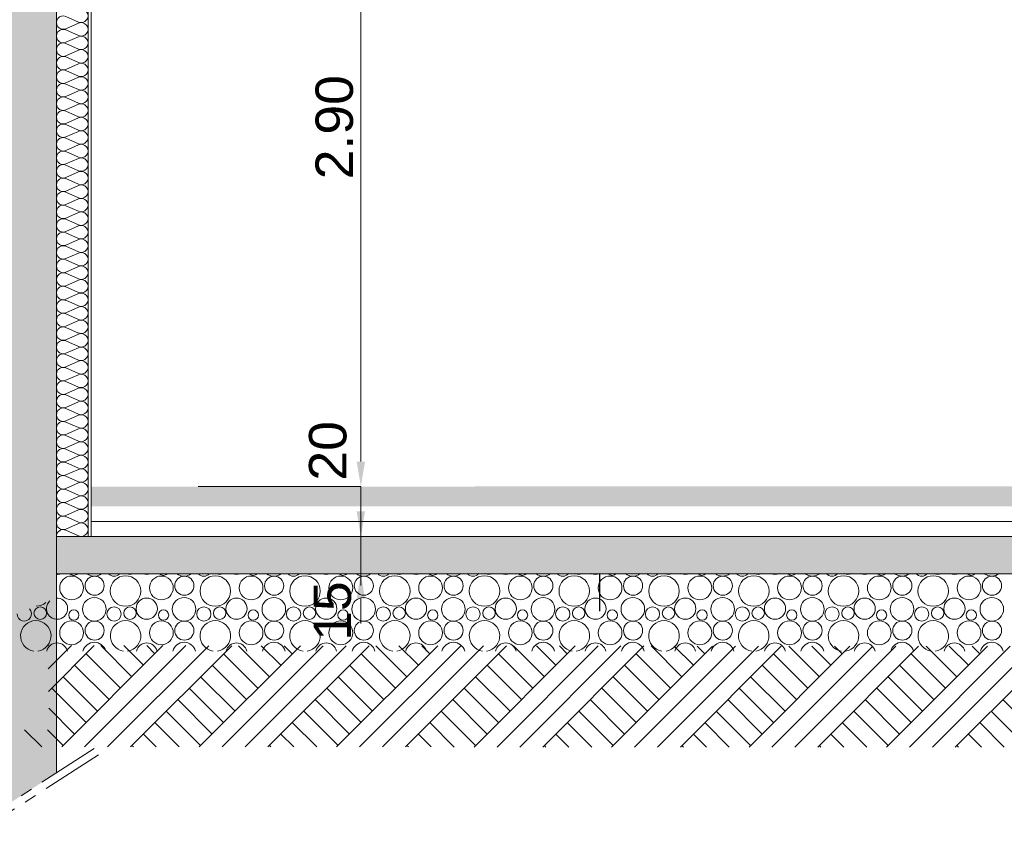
# Model space of a CAD drawing. Extents: x -25320 to 294860, y -9059 to 10983.
# Tile 10 of 58: x -19692 to -15742, y -1427 to 1873. Entities that reach past the tile are written whole.
import ezdxf

# ---------------------------------------------------------------- set-up
doc = ezdxf.new("R2010")
doc.units = 0
doc.header["$MEASUREMENT"] = 0
doc.linetypes.add('AXES', pattern=[2, 1.25, -0.25, 0.25, -0.25])
doc.layers.add('COUPE', color=7, linetype='Continuous', lineweight=0)
doc.styles.add('STYLE_GENERE_3', font='swissc.ttf', dxfattribs={"width": 1.25})
doc.linetypes.add('ISOLATION', pattern='A,0.0001,-0.1,[134,ltypeshp.shx,S=0.1,R=0,X=-0.1,Y=0],-0.2,[134,ltypeshp.shx,S=0.1,R=180,X=0.1,Y=0],-0.1', length=0.4001)

msp = doc.modelspace()

# ---------------------------------------------------------------- hatches: boundary and pattern name
at = {"layer": 'COUPE', "linetype": 'Continuous', "lineweight": 15}
msp.add_hatch(color=256, dxfattribs=at).paths.add_polyline_path([(-19545.2, 4550), (-19765.2, 4550), (-19765.2, -500), (-19545.2, -500), (-19545.2, 3570), (-19588.9, 3570), (-19588.9, 3868.7), (-19545.2, 3868.7)], flags=0)
at = {"layer": 'COUPE', "linetype": 'Continuous', "lineweight": 20}
msp.add_hatch(color=256, dxfattribs=at).paths.add_polyline_path([(-19405.2, -80), (12279.5, -78.3), (12279.5, 1.7), (-19405.2, 0)])
msp.add_hatch(color=256, dxfattribs=at).paths.add_polyline_path([(-19545.2, -350), (12419.5, -350), (12419.5, -200), (-19545.2, -200)], flags=0)
at = {"layer": 'COUPE', "linetype": 'Continuous', "lineweight": 15}
msp.add_hatch(color=256, dxfattribs=at).paths.add_polyline_path([(-19545.2, -500), (-19765.2, -500), (-19765.2, -1291.5), (-19545.2, -1149.2)])

# ---------------------------------------------------------------- linework, layer by layer
at = {"layer": 'COUPE', "linetype": 'Continuous'}
for p, q in [((-19545.2, 0), (-19545.2, 3570)), ((-19545.2, -500), (-19545.2, 0)), ((-19545.2, -350), (12399.5, -348.9)), ((-19545.2, -350), (-19545.2, -1149.2))]:
    msp.add_line(p, q, dxfattribs=at)
at = {"layer": 'COUPE', "linetype": 'Continuous', "lineweight": 20}
for p, q in [((-19418.2, -200), (-19418.2, 3370)), ((-19405.2, -200), (-19405.2, 3200)), ((-18323.7, 100), (-18323.7, 2800)), ((-19455.9, 1863.3), (-19507.3, 1885.8)), ((-19507.3, 1836.1), (-19455.9, 1858.7)), ((-19455.9, 1809), (-19507.3, 1831.6)), ((-19507.3, 1781.9), (-19455.9, 1804.5)), ((-19455.9, 1754.8), (-19507.3, 1777.4)), ((-19507.3, 1727.7), (-19455.9, 1750.2)), ((-19455.9, 1700.6), (-19507.3, 1723.1)), ((-19507.3, 1673.4), (-19455.9, 1696)), ((-19455.9, 1646.3), (-19507.3, 1668.9)), ((-19507.3, 1619.2), (-19455.9, 1641.8)), ((-19455.9, 1592.1), (-19507.3, 1614.6)), ((-19507.3, 1565), (-19455.9, 1587.5)), ((-19455.9, 1537.8), (-19507.3, 1560.4)), ((-19507.3, 1510.7), (-19455.9, 1533.3)), ((-19455.9, 1483.6), (-19507.3, 1506.2)), ((-19507.3, 1456.5), (-19455.9, 1479.1)), ((-19455.9, 1429.4), (-19507.3, 1451.9)), ((-19507.3, 1402.3), (-19455.9, 1424.8)), ((-19455.9, 1375.1), (-19507.3, 1397.7)), ((-19507.3, 1348), (-19455.9, 1370.6)), ((-19455.9, 1320.9), (-19507.3, 1343.5)), ((-19507.3, 1293.8), (-19455.9, 1316.3)), ((-19455.9, 1266.7), (-19507.3, 1289.2)), ((-19507.3, 1239.5), (-19455.9, 1262.1)), ((-19455.9, 1212.4), (-19507.3, 1235)), ((-19507.3, 1185.3), (-19455.9, 1207.9)), ((-19455.9, 1158.2), (-19507.3, 1180.8)), ((-19507.3, 1131.1), (-19455.9, 1153.6)), ((-19455.9, 1104), (-19507.3, 1126.5)), ((-19507.3, 1076.8), (-19455.9, 1099.4)), ((-19455.9, 1049.7), (-19507.3, 1072.3)), ((-19507.3, 1022.6), (-19455.9, 1045.2)), ((-19455.9, 995.5), (-19507.3, 1018)), ((-19507.3, 968.4), (-19455.9, 990.9)), ((-19455.9, 941.2), (-19507.3, 963.8)), ((-19507.3, 914.1), (-19455.9, 936.7)), ((-19455.9, 887), (-19507.3, 909.6)), ((-19507.3, 859.9), (-19455.9, 882.5)), ((-19455.9, 832.8), (-19507.3, 855.3)), ((-19507.3, 805.7), (-19455.9, 828.2)), ((-19455.9, 778.5), (-19507.3, 801.1)), ((-19507.3, 751.4), (-19455.9, 774)), ((-19455.9, 724.3), (-19507.3, 746.9)), ((-19507.3, 697.2), (-19455.9, 719.7)), ((-19455.9, 670.1), (-19507.3, 692.6)), ((-19507.3, 642.9), (-19455.9, 665.5)), ((-19455.9, 615.8), (-19507.3, 638.4)), ((-19507.3, 588.7), (-19455.9, 611.3)), ((-19455.9, 561.6), (-19507.3, 584.2)), ((-19507.3, 534.5), (-19455.9, 557)), ((-19455.9, 507.4), (-19507.3, 529.9)), ((-19507.3, 480.2), (-19455.9, 502.8)), ((-19455.9, 453.1), (-19507.3, 475.7)), ((-19507.3, 426), (-19455.9, 448.6)), ((-19455.9, 398.9), (-19507.3, 421.4)), ((-19507.3, 371.8), (-19455.9, 394.3)), ((-19455.9, 344.6), (-19507.3, 367.2)), ((-19507.3, 317.5), (-19455.9, 340.1)), ((-19455.9, 290.4), (-19507.3, 313)), ((-19507.3, 263.3), (-19455.9, 285.8)), ((-19455.9, 236.2), (-19507.3, 258.7)), ((-19507.3, 209.1), (-19455.9, 231.6)), ((-19455.9, 181.9), (-19507.3, 204.5)), ((-19507.3, 154.8), (-19455.9, 177.4)), ((-19455.9, 127.7), (-19507.3, 150.3)), ((-19507.3, 100.6), (-19455.9, 123.1)), ((-19455.9, 73.5), (-19507.3, 96)), ((-19507.3, 46.3), (-19455.9, 68.9)), ((-19455.9, 19.2), (-19507.3, 41.8)), ((-19507.3, -7.9), (-19455.9, 14.7)), ((-18976, 0), (-18323.6, 0)), ((-19455.9, -35), (-19507.3, -12.5)), ((-19507.3, -62.1), (-19455.9, -39.6)), ((-19455.9, -89.2), (-19507.3, -66.7)), ((-19507.3, -116.4), (-19455.9, -93.8)), ((-19455.9, -143.5), (-19507.3, -120.9)), ((-19507.3, -170.6), (-19455.9, -148)), ((-19455.9, -197.7), (-19507.3, -175.2)), ((-17366.1, -500), (-17366.1, -350)), ((-17365.2, -500), (-17365.2, -350)), ((-17366.1, -500), (-17366, -500))]:
    msp.add_line(p, q, dxfattribs=at)
at = {"layer": 'COUPE'}
for p, q in [((-18323.7, 100), (-18323.7, 200)), ((-18323.7, -100), (-18323.7, 0)), ((-18323.7, 0), (-18323.7, -197.5)), ((-18323.7, -200), (-18323.7, -350)), ((-18323.7, -297.5), (-18323.7, -397.5)), ((-18323.7, -450), (-18323.7, -550))]:
    msp.add_line(p, q, dxfattribs=at)
at = {"layer": 'COUPE', "linetype": 'ISOLATION', "ltscale": 140}
msp.add_line((-19405.2, -139.9), (12279.5, -139.9), dxfattribs=at)
at = {"layer": 'COUPE', "linetype": 'Continuous', "lineweight": 9}
for p, q in [((-19545.2, -200), (12359.1, -200)), ((-19545.2, -350), (-19545.2, -200)), ((-19545.2, -350), (12359.1, -350)), ((-19578.3, -639.7), (-19576.7, -638)), ((-19577.5, -730.7), (-19484.9, -638.1)), ((-19576.6, -821.8), (-19393, -638.2)), ((-19523.8, -1044.7), (-19117.4, -638.4)), ((-19431.9, -1044.7), (-19025.6, -638.4)), ((-19288, -809), (-19425.9, -671.1)), ((-19242.1, -763), (-19366.9, -638.2)), ((-19339.9, -1044.7), (-18933.7, -638.5)), ((-19196.1, -717), (-19274.9, -638.2)), ((-19248, -1044.7), (-18841.8, -638.6)), ((-19150.1, -671.1), (-19182.9, -638.3)), ((-18972.3, -1044.8), (-18566.3, -638.8)), ((-18880.4, -1044.8), (-18474.4, -638.8)), ((-18736.5, -809), (-18874.4, -671.1)), ((-18690.5, -763), (-18815, -638.6)), ((-18788.4, -1044.8), (-18382.6, -638.9)), ((-18644.6, -717), (-18723, -638.6)), ((-18696.5, -1044.8), (-18290.7, -638.9)), ((-18598.6, -671.1), (-18631, -638.7)), ((-18420.8, -1044.8), (-18015.1, -639.1)), ((-18328.9, -1044.8), (-17923.3, -639.2)), ((-18184.9, -809), (-18322.8, -671.1)), ((-18139, -763), (-18263, -639)), ((-18237, -1044.8), (-17831.4, -639.3)), ((-18093, -717), (-18171, -639)), ((-18145, -1044.8), (-17739.5, -639.3)), ((-18047.1, -671.1), (-18079, -639.1)), ((-17869.3, -1044.9), (-17464, -639.5)), ((-17777.4, -1044.9), (-17372.1, -639.6)), ((-17633.4, -809), (-17771.3, -671.1)), ((-17587.4, -763), (-17711.1, -639.4)), ((-17685.5, -1044.9), (-17280.2, -639.7)), ((-17541.5, -717), (-17619.1, -639.4)), ((-17593.5, -1044.9), (-17188.4, -639.7)), ((-17495.5, -671.1), (-17527.1, -639.5)), ((-17317.8, -1044.9), (-16912.8, -639.9)), ((-17225.9, -1044.9), (-16821, -640)), ((-17081.9, -809), (-17219.7, -671.1)), ((-17035.9, -763), (-17159.1, -639.7)), ((-17134, -1044.9), (-16729.1, -640.1)), ((-16989.9, -717), (-17067.2, -639.8)), ((-17042.1, -1044.9), (-16637.2, -640.1)), ((-16944, -671.1), (-16975.2, -639.9)), ((-16766.3, -1045), (-16361.7, -640.3)), ((-16674.4, -1045), (-16269.8, -640.4)), ((-16530.3, -809), (-16668.2, -671.1)), ((-16484.3, -763), (-16607.2, -640.1)), ((-16582.5, -1045), (-16177.9, -640.4)), ((-16438.4, -717), (-16515.2, -640.2)), ((-16490.6, -1045), (-16086.1, -640.5)), ((-16392.4, -671.1), (-16423.2, -640.3)), ((-16214.8, -1045), (-15810.5, -640.7)), ((-16122.9, -1045), (-15718.6, -640.8)), ((-15978.8, -809), (-16116.7, -671.1)), ((-15932.8, -763), (-16055.3, -640.5)), ((-16031, -1045), (-15626.8, -640.8)), ((-15886.8, -717), (-15963.3, -640.6)), ((-15939.1, -1045), (-15534.9, -640.9)), ((-15840.9, -671.1), (-15871.3, -640.7)), ((-19334, -854.9), (-19471.9, -717)), ((-18782.4, -854.9), (-18920.3, -717)), ((-18230.9, -854.9), (-18368.8, -717)), ((-17679.4, -854.9), (-17817.2, -717)), ((-17127.8, -854.9), (-17265.7, -717)), ((-16576.3, -854.9), (-16714.2, -717)), ((-16024.7, -854.9), (-16162.6, -717)), ((-19380, -900.9), (-19517.8, -763)), ((-18828.4, -900.9), (-18966.3, -763)), ((-18276.9, -900.9), (-18414.8, -763)), ((-17725.3, -900.9), (-17863.2, -763)), ((-17173.8, -900.9), (-17311.7, -763)), ((-16622.2, -900.9), (-16760.1, -763)), ((-16070.7, -900.9), (-16208.6, -763)), ((-19425.9, -946.9), (-19563.8, -809)), ((-18874.4, -946.9), (-19012.3, -809)), ((-18322.8, -946.9), (-18460.7, -809)), ((-17771.3, -946.9), (-17909.2, -809)), ((-17219.7, -946.9), (-17357.6, -809)), ((-16668.2, -946.9), (-16806.1, -809)), ((-16116.7, -946.9), (-16254.5, -809)), ((-18920.3, -992.8), (-19058.2, -854.9)), ((-18368.8, -992.8), (-18506.7, -854.9)), ((-17817.2, -992.8), (-17955.1, -854.9)), ((-17265.7, -992.8), (-17403.6, -854.9)), ((-16714.2, -992.8), (-16852, -854.9)), ((-16162.6, -992.8), (-16300.5, -854.9)), ((-15611.1, -992.8), (-15749, -854.9)), ((-19471.9, -992.8), (-19576, -888.7)), ((-18966.3, -1038.8), (-19104.2, -900.9)), ((-18414.8, -1038.8), (-18552.6, -900.9)), ((-17863.2, -1038.8), (-18001.1, -900.9)), ((-17311.7, -1038.8), (-17449.6, -900.9)), ((-16760.1, -1038.8), (-16898, -900.9)), ((-16208.6, -1038.8), (-16346.5, -900.9)), ((-15657, -1038.8), (-15794.9, -900.9)), ((-19052.2, -1044.8), (-19150.1, -946.9)), ((-18500.6, -1044.8), (-18598.6, -946.9)), ((-17949.1, -1044.9), (-18047.1, -946.9)), ((-17397.5, -1044.9), (-17495.5, -946.9)), ((-16845.9, -1045), (-16944, -946.9)), ((-16294.3, -1045), (-16392.4, -946.9)), ((-15742.7, -1045.1), (-15840.9, -946.9)), ((-19603.8, -1044.7), (-19672.5, -976.1)), ((-19517.8, -1038.8), (-19580.5, -976.1)), ((-19144.2, -1044.7), (-19196.1, -992.8)), ((-18592.6, -1044.8), (-18644.6, -992.8)), ((-18041, -1044.8), (-18093, -992.8)), ((-17489.4, -1044.9), (-17541.5, -992.8)), ((-16937.8, -1044.9), (-16989.9, -992.8)), ((-16386.2, -1045), (-16438.4, -992.8)), ((-15834.6, -1045.1), (-15886.8, -992.8)), ((-19236.1, -1044.7), (-19242.1, -1038.8)), ((-18684.5, -1044.8), (-18690.5, -1038.8)), ((-18132.9, -1044.8), (-18139, -1038.8)), ((-17581.3, -1044.9), (-17587.4, -1038.8)), ((-17029.7, -1044.9), (-17035.9, -1038.8)), ((-16478.1, -1045), (-16484.3, -1038.8)), ((-15926.5, -1045), (-15932.8, -1038.8))]:
    msp.add_line(p, q, dxfattribs=at)
at = {"layer": 'COUPE', "linetype": 'AXES', "ltscale": 200}
for p, q in [((-19393, -1050.8), (-19936.1, -1402)), ((-19376.8, -1076), (-19919.9, -1427.2))]:
    msp.add_line(p, q, dxfattribs=at)
at = {"layer": 'COUPE', "linetype": 'Continuous', "lineweight": 15}
for centre, radius in [((-19484, -406.8), 47.7), ((-19391.7, -397.9), 38.4), ((-19267.6, -419.2), 61.2), ((-19124, -406.8), 47.7), ((-19031.7, -397.9), 38.4), ((-18907.6, -419.2), 61.2), ((-18764, -406.8), 47.7), ((-18671.7, -397.9), 38.4), ((-18547.6, -419.2), 61.2), ((-18404, -406.8), 47.7), ((-18311.7, -397.9), 38.4), ((-18187.6, -419.2), 61.2), ((-18044, -406.8), 47.7), ((-17951.7, -397.9), 38.4), ((-17827.6, -419.2), 61.2), ((-17684, -406.8), 47.7), ((-17591.7, -397.9), 38.4), ((-17467.6, -419.2), 61.2), ((-17324, -406.8), 47.7), ((-17231.7, -397.9), 38.4), ((-17107.6, -419.2), 61.2), ((-16964, -406.8), 47.7), ((-16871.7, -397.9), 38.4), ((-16747.6, -419.2), 61.2), ((-16604, -406.8), 47.7), ((-16511.7, -397.9), 38.4), ((-16387.6, -419.2), 61.2), ((-16244, -406.8), 47.7), ((-16151.7, -397.9), 38.4), ((-16027.6, -419.2), 61.2), ((-15884, -406.8), 47.7), ((-15791.7, -397.9), 38.4), ((-19392.7, -492.3), 47.3), ((-19182.5, -490.1), 42.6), ((-19032.7, -492.3), 47.3), ((-18822.5, -490.1), 42.6), ((-18672.7, -492.3), 47.3), ((-18462.5, -490.1), 42.6), ((-18312.7, -492.3), 47.3), ((-18102.5, -490.1), 42.6), ((-17952.7, -492.3), 47.3), ((-17742.5, -490.1), 42.6), ((-17592.7, -492.3), 47.3), ((-17382.5, -490.1), 42.6), ((-17232.7, -492.3), 47.3), ((-17022.5, -490.1), 42.6), ((-16872.7, -492.3), 47.3), ((-16662.5, -490.1), 42.6), ((-16512.7, -492.3), 47.3), ((-16302.5, -490.1), 42.6), ((-16152.7, -492.3), 47.3), ((-15942.5, -490.1), 42.6), ((-15792.7, -492.3), 47.3), ((-19609.8, -507.9), 25.1), ((-19475.1, -515.6), 20.7), ((-19313.7, -511.4), 28.6), ((-19249.8, -507.9), 25.1), ((-19115.1, -515.6), 20.7), ((-18953.7, -511.4), 28.6), ((-18889.8, -507.9), 25.1), ((-18755.1, -515.6), 20.7), ((-18593.7, -511.4), 28.6), ((-18529.8, -507.9), 25.1), ((-18395.1, -515.6), 20.7), ((-18233.7, -511.4), 28.6), ((-18169.8, -507.9), 25.1), ((-18035.1, -515.6), 20.7), ((-17873.7, -511.4), 28.6), ((-17809.8, -507.9), 25.1), ((-17675.1, -515.6), 20.7), ((-17513.7, -511.4), 28.6), ((-17449.8, -507.9), 25.1), ((-17315.1, -515.6), 20.7), ((-17153.7, -511.4), 28.6), ((-17089.8, -507.9), 25.1), ((-16955.1, -515.6), 20.7), ((-16793.7, -511.4), 28.6), ((-16729.8, -507.9), 25.1), ((-16595.1, -515.6), 20.7), ((-16433.7, -511.4), 28.6), ((-16369.8, -507.9), 25.1), ((-16235.1, -515.6), 20.7), ((-16073.7, -511.4), 28.6), ((-16009.8, -507.9), 25.1), ((-15875.1, -515.6), 20.7), ((-19484, -586.8), 47.7), ((-19391.7, -577.9), 38.4), ((-19124, -586.8), 47.7), ((-19031.7, -577.9), 38.4), ((-18764, -586.8), 47.7), ((-18671.7, -577.9), 38.4), ((-18404, -586.8), 47.7), ((-18311.7, -577.9), 38.4), ((-18044, -586.8), 47.7), ((-17951.7, -577.9), 38.4), ((-17684, -586.8), 47.7), ((-17591.7, -577.9), 38.4), ((-17324, -586.8), 47.7), ((-17231.7, -577.9), 38.4), ((-16964, -586.8), 47.7), ((-16871.7, -577.9), 38.4), ((-16604, -586.8), 47.7), ((-16511.7, -577.9), 38.4), ((-16244, -586.8), 47.7), ((-16151.7, -577.9), 38.4), ((-15884, -586.8), 47.7), ((-15791.7, -577.9), 38.4)]:
    msp.add_circle(centre, radius, dxfattribs=at)
for centre, radius, start, end in [((-19542.5, -310.1), 42.6, 266.3505, 290.4981), ((-19475.1, -335.6), 20.7, 224.2257, 315.8191), ((-19392.7, -312.3), 47.3, 232.7301, 307.3147), ((-19313.7, -331.4), 28.6, 220.3414, 319.7034), ((-19249.8, -327.9), 25.1, 241.4447, 298.6001), ((-19182.5, -310.1), 42.6, 249.0117, 291.0331), ((-19115.1, -335.6), 20.7, 223.6842, 316.3606), ((-19032.7, -312.3), 47.3, 232.4497, 307.5951), ((-18953.7, -331.4), 28.6, 219.9726, 320.0722), ((-18889.8, -327.9), 25.1, 240.7795, 299.2653), ((-18822.5, -310.1), 42.6, 248.4895, 291.5553), ((-18755.1, -335.6), 20.7, 223.1476, 316.8972), ((-18672.7, -312.3), 47.3, 232.1711, 307.8737), ((-18593.7, -331.4), 28.6, 219.6057, 320.4391), ((-18529.8, -327.9), 25.1, 240.1279, 299.9169), ((-18462.5, -310.1), 42.6, 247.979, 292.0658), ((-18395.1, -335.6), 20.7, 222.6156, 317.4292), ((-18312.7, -312.3), 47.3, 231.8942, 308.1506), ((-18233.7, -331.4), 28.6, 219.2407, 320.8041), ((-18169.8, -327.9), 25.1, 239.489, 300.5558), ((-18102.5, -310.1), 42.6, 247.4795, 292.5653), ((-18035.1, -335.6), 20.7, 222.0882, 317.9566), ((-17952.7, -312.3), 47.3, 231.619, 308.4257), ((-17873.7, -331.4), 28.6, 218.8776, 321.1672), ((-17809.8, -327.9), 25.1, 238.8618, 301.1829), ((-17742.5, -310.1), 42.6, 246.9903, 293.0545), ((-17675.1, -335.6), 20.7, 221.5651, 318.4797), ((-17592.7, -312.3), 47.3, 231.3455, 308.6993), ((-17513.7, -331.4), 28.6, 218.5164, 321.5284), ((-17449.8, -327.9), 25.1, 238.2459, 301.7989), ((-17382.5, -310.1), 42.6, 246.5108, 293.534), ((-17315.1, -335.6), 20.7, 221.0462, 318.9986), ((-17232.7, -312.3), 47.3, 231.0736, 308.9712), ((-17153.7, -331.4), 28.6, 218.157, 321.8878), ((-17089.8, -327.9), 25.1, 237.6404, 302.4043), ((-17022.5, -310.1), 42.6, 246.0403, 294.0045), ((-16955.1, -335.6), 20.7, 220.5313, 319.5135), ((-16872.7, -312.3), 47.3, 230.8033, 309.2415), ((-16793.7, -331.4), 28.6, 217.7993, 322.2455), ((-16729.8, -327.9), 25.1, 237.0449, 302.9999), ((-16662.5, -310.1), 42.6, 245.5783, 294.4665), ((-16595.1, -335.6), 20.7, 220.0204, 320.0244), ((-16512.7, -312.3), 47.3, 230.5346, 309.5102), ((-16433.7, -331.4), 28.6, 217.4434, 322.6014), ((-16369.8, -327.9), 25.1, 236.4588, 303.586), ((-16302.5, -310.1), 42.6, 245.1243, 294.9204), ((-16235.1, -335.6), 20.7, 219.5133, 320.5315), ((-16152.7, -312.3), 47.3, 230.2673, 309.7775), ((-16073.7, -331.4), 28.6, 217.0891, 322.9557), ((-16009.8, -327.9), 25.1, 235.8816, 304.1632), ((-15942.5, -310.1), 42.6, 244.678, 295.3668), ((-15875.1, -335.6), 20.7, 219.0098, 321.035), ((-15792.7, -312.3), 47.3, 230.0016, 310.0432), ((-19627.6, -419.2), 61.2, 271.4121, 311.1475), ((-19542.5, -490.1), 42.6, 133.4686, 93.6495), ((-19673.7, -511.4), 28.6, 177.3196, 45.24), ((-19627.6, -599.2), 61.2, 277.6742, 262.3258), ((-19267.6, -599.2), 61.2, 277.6742, 262.3258), ((-18907.6, -599.2), 61.2, 277.6742, 262.3258), ((-18547.6, -599.2), 61.2, 277.6742, 262.3258), ((-18187.6, -599.2), 61.2, 277.6742, 262.3258), ((-17827.6, -599.2), 61.2, 277.6742, 262.3258), ((-17467.6, -599.2), 61.2, 277.6742, 262.3258), ((-17107.6, -599.2), 61.2, 277.6742, 262.3258), ((-16747.6, -599.2), 61.2, 277.6742, 262.3258), ((-16387.6, -599.2), 61.2, 277.6742, 262.3258), ((-16027.6, -599.2), 61.2, 277.6742, 262.3258), ((-19542.5, -670.1), 42.6, 13.9453, 166.0547), ((-19392.7, -672.3), 47.3, 15.2232, 164.7768), ((-19182.5, -670.1), 42.6, 13.9453, 166.0547), ((-19032.7, -672.3), 47.3, 15.2232, 164.7768), ((-18822.5, -670.1), 42.6, 13.9453, 166.0547), ((-18672.7, -672.3), 47.3, 15.2232, 164.7768), ((-18462.5, -670.1), 42.6, 13.9453, 166.0547), ((-18312.7, -672.3), 47.3, 15.2232, 164.7768), ((-18102.5, -670.1), 42.6, 13.9453, 166.0547), ((-17952.7, -672.3), 47.3, 15.2232, 164.7768), ((-17742.5, -670.1), 42.6, 13.9453, 166.0547), ((-17592.7, -672.3), 47.3, 15.2232, 164.7768), ((-17382.5, -670.1), 42.6, 13.9453, 166.0547), ((-17232.7, -672.3), 47.3, 15.2232, 164.7768), ((-17022.5, -670.1), 42.6, 13.9453, 166.0547), ((-16872.7, -672.3), 47.3, 15.2232, 164.7768), ((-16662.5, -670.1), 42.6, 13.9453, 166.0547), ((-16512.7, -672.3), 47.3, 15.2232, 164.7768), ((-16302.5, -670.1), 42.6, 13.9453, 166.0547), ((-16152.7, -672.3), 47.3, 15.2232, 164.7768), ((-15942.5, -670.1), 42.6, 13.9453, 166.0547), ((-15792.7, -672.3), 47.3, 15.2232, 164.7768)]:
    msp.add_arc(centre, radius, start, end, dxfattribs=at)
at = {"layer": 'COUPE', "linetype": 'Continuous', "lineweight": 20}
for centre, start_param, end_param in [((-19445.1, 1888.1), 2.728799, 6.695979), ((-19518.1, 1861), 5.870392, 9.837571), ((-19445.1, 1833.9), 2.728799, 6.695979), ((-19518.1, 1806.7), 5.870392, 9.837571), ((-19518.1, 1752.5), 5.870392, 9.837571), ((-19445.1, 1779.6), 2.728799, 6.695979), ((-19445.1, 1725.4), 2.728799, 6.695979), ((-19518.1, 1698.3), 5.870392, 9.837571), ((-19445.1, 1671.2), 2.728799, 6.695979), ((-19518.1, 1644), 5.870392, 9.837571), ((-19518.1, 1589.8), 5.870392, 9.837571), ((-19445.1, 1616.9), 2.728799, 6.695979), ((-19445.1, 1562.7), 2.728799, 6.695979), ((-19518.1, 1535.6), 5.870392, 9.837571), ((-19518.1, 1481.3), 5.870392, 9.837571), ((-19445.1, 1508.4), 2.728799, 6.695979), ((-19445.1, 1454.2), 2.728799, 6.695979), ((-19518.1, 1427.1), 5.870392, 9.837571), ((-19445.1, 1400), 2.728799, 6.695979), ((-19518.1, 1372.9), 5.870392, 9.837571), ((-19518.1, 1318.6), 5.870392, 9.837571), ((-19445.1, 1345.7), 2.728799, 6.695979), ((-19445.1, 1291.5), 2.728799, 6.695979), ((-19518.1, 1264.4), 5.870392, 9.837571), ((-19445.1, 1237.3), 2.728799, 6.695979), ((-19518.1, 1210.1), 5.870392, 9.837571), ((-19518.1, 1155.9), 5.870392, 9.837571), ((-19445.1, 1183), 2.728799, 6.695979), ((-19445.1, 1128.8), 2.728799, 6.695979), ((-19518.1, 1101.7), 5.870392, 9.837571), ((-19518.1, 1047.4), 5.870392, 9.837571), ((-19445.1, 1074.6), 2.728799, 6.695979), ((-19445.1, 1020.3), 2.728799, 6.695979), ((-19518.1, 993.2), 5.870392, 9.837571), ((-19445.1, 966.1), 2.728799, 6.695979), ((-19518.1, 939), 5.870392, 9.837571), ((-19518.1, 884.7), 5.870392, 9.837571), ((-19445.1, 911.8), 2.728799, 6.695979), ((-19445.1, 857.6), 2.728799, 6.695979), ((-19518.1, 830.5), 5.870392, 9.837571), ((-19445.1, 803.4), 2.728799, 6.695979), ((-19518.1, 776.3), 5.870392, 9.837571), ((-19518.1, 722), 5.870392, 9.837571), ((-19445.1, 749.1), 2.728799, 6.695979), ((-19445.1, 694.9), 2.728799, 6.695979), ((-19518.1, 667.8), 5.870392, 9.837571), ((-19518.1, 613.5), 5.870392, 9.837571), ((-19445.1, 640.7), 2.728799, 6.695979), ((-19445.1, 586.4), 2.728799, 6.695979), ((-19518.1, 559.3), 5.870392, 9.837571), ((-19445.1, 532.2), 2.728799, 6.695979), ((-19518.1, 505.1), 5.870392, 9.837571), ((-19518.1, 450.8), 5.870392, 9.837571), ((-19445.1, 478), 2.728799, 6.695979), ((-19445.1, 423.7), 2.728799, 6.695979), ((-19518.1, 396.6), 5.870392, 9.837571), ((-19445.1, 369.5), 2.728799, 6.695979), ((-19518.1, 342.4), 5.870392, 9.837571), ((-19518.1, 288.1), 5.870392, 9.837571), ((-19445.1, 315.2), 2.728799, 6.695979), ((-19445.1, 261), 2.728799, 6.695979), ((-19518.1, 233.9), 5.870392, 9.837571), ((-19518.1, 179.7), 5.870392, 9.837571), ((-19445.1, 206.8), 2.728799, 6.695979), ((-19445.1, 152.5), 2.728799, 6.695979), ((-19518.1, 125.4), 5.870392, 9.837571), ((-19445.1, 98.3), 2.728799, 6.695979), ((-19518.1, 71.2), 5.870392, 9.837571), ((-19518.1, 16.9), 5.870392, 9.837571), ((-19445.1, 44.1), 2.728799, 6.695979), ((-19445.1, -10.2), 2.728799, 6.695979), ((-19518.1, -37.3), 5.870392, 9.837571), ((-19445.1, -64.4), 2.728799, 6.695979), ((-19518.1, -91.5), 5.870392, 9.837571), ((-19518.1, -145.8), 5.870392, 9.837571), ((-19445.1, -118.6), 2.728799, 6.695979), ((-19445.1, -172.9), 2.728799, 6.695979), ((-19518.1, -200), 5.870392, 7.853982)]:
    msp.add_ellipse(centre, major_axis=(0, 27.1), ratio=0.996979, start_param=start_param, end_param=end_param, dxfattribs=at)
at = {"layer": 'COUPE'}
for points in [[(-18340.4, 100), (-18307.1, 100), (-18323.7, 0)], [(-18340.4, -100), (-18307.1, -100), (-18323.7, -200)], [(-18340.4, -297.5), (-18307.1, -297.5), (-18323.7, -197.5)], [(-18340.4, -450), (-18307.1, -450), (-18323.7, -350)]]:
    msp.add_solid(points, dxfattribs=at)
at = {"layer": 'COUPE', "linetype": 'Continuous'}
msp.add_solid([(-18340.4, 100), (-18307.1, 100), (-18323.7, 0)], dxfattribs=at)

# ---------------------------------------------------------------- texts
at = {"layer": 'COUPE', "style": 'STYLE_GENERE_3', "width": 1.25}
for s, p in [('2.90', (-18355.5, 1232.3)), ('20', (-18381.8, 23.7)), ('15', (-18363.6, -619.2))]:
    msp.add_text(s, height=150, rotation=90, dxfattribs=at).set_placement(p)

doc.saveas('drawing.dxf')
